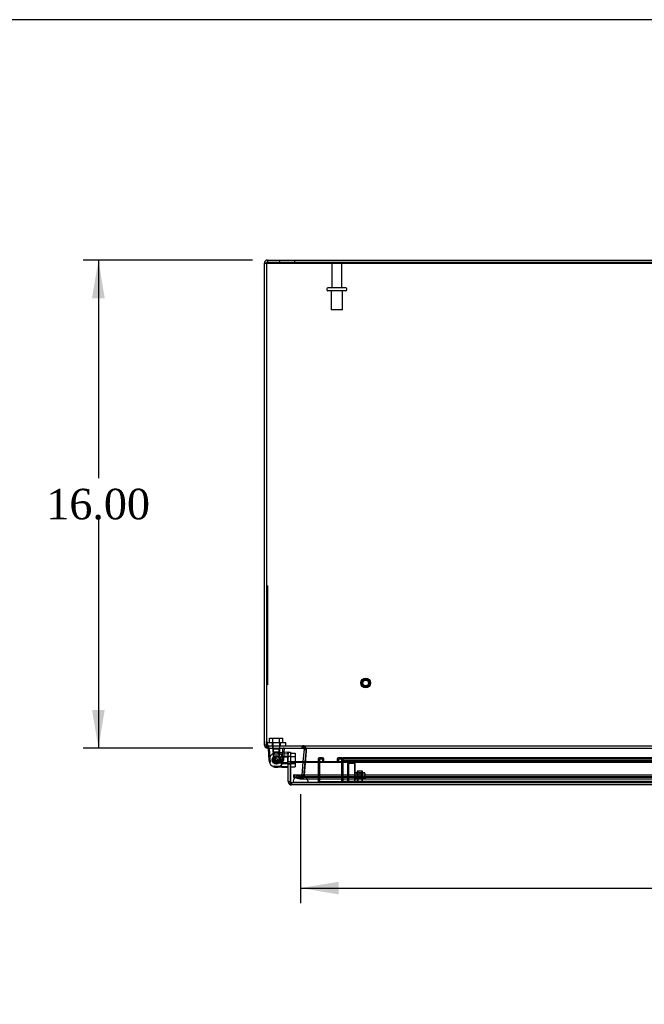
# Model space of a CAD drawing. Header units: inches. Extents: x 1 to 240, y -1 to 159.
# Tile 19 of 30: x 44 to 65, y 127 to 159. Entities that reach past the tile are written whole.
import ezdxf
from ezdxf.enums import TextEntityAlignment as Align
from ezdxf.lldxf.tags import DXFTag

# ---------------------------------------------------------------- set-up
doc = ezdxf.new("R2010")
doc.units = ezdxf.units.IN
doc.header["$MEASUREMENT"] = 0
for name, color, linetype in [('COM70220', 7, 'Continuous'), ('COM70701-3', 7, 'Continuous'), ('COM70702-12', 7, 'Continuous'), ('COM70703-7', 7, 'Continuous'), ('COM70705-11', 7, 'Continuous'), ('COM70714-1', 7, 'Continuous'), ('COM70714-3', 7, 'Continuous'), ('Default', 7, 'Continuous'), ('HNG86659-1', 7, 'Continuous'), ('HNG86659-2', 7, 'Continuous'), ('LAB86820', 7, 'Continuous'), ('NTS18118', 7, 'Continuous'), ('SCS86661', 7, 'Continuous'), ('STD26063', 7, 'Continuous'), ('STD26089', 7, 'Continuous'), ('STD26258', 7, 'Continuous'), ('WAM30017', 7, 'Continuous')]:
    doc.layers.add(name, color=color, linetype=linetype)
doc.styles.add('SEACAD_Times_New_Roman', font='times.ttf')
tags = doc.linetypes.add('HIDDEN2', pattern=[0.1875, 0.125, -0.0625]).pattern_tags.tags
tags[6:7] = [DXFTag(74, 4), DXFTag(75, 0), DXFTag(340, '0'), DXFTag(46, 0.0), DXFTag(50, 0.0), DXFTag(44, 0.0), DXFTag(45, 0.0)]
tags[4:5] = [DXFTag(74, 4), DXFTag(75, 0), DXFTag(340, '0'), DXFTag(46, 0.0), DXFTag(50, 0.0), DXFTag(44, 0.0), DXFTag(45, 0.0)]
doc.dimstyles.new('HAMMOND_(STH_-_240x160)', dxfattribs={"dimtxt": 1, "dimasz": 1.25, "dimexe": 0.5, "dimexo": 0.5, "dimgap": 0.25, "dimtad": 0, "dimtih": 1, "dimtoh": 1, "dimzin": 0, "dimdsep": 46, "dimtxsty": 'SEACAD_Times_New_Roman', "dimblk1": '_SE_FILLED', "dimblk2": '_SE_FILLED', "dimsah": 1, "dimcen": 0.5, "dimadec": 0, "dimazin": 0, "dimtfac": 0.8, "dimtofl": 0, "dimtmove": 0, "dimatfit": 3, "dimfxl": 1, "dimtolj": 1, "dimtzin": 0, "dimarcsym": 0})

# ---------------------------------------------------------------- blocks, each defined once
blk = doc.blocks.new('SE3')
at = {"layer": 'COM70220', "color": 7, "linetype": 'HIDDEN2'}
for p, q in [((53.592, 134.433), (53.342, 134.433)), ((86.711, 134.433), (53.592, 134.433)), ((53.342, 134.187), (53.093, 134.185)), ((53.093, 134.185), (53.093, 134.184)), ((53.592, 134.185), (53.093, 134.185)), ((53.592, 134.184), (53.093, 134.184)), ((53.591, 134.185), (53.342, 134.187)), ((53.592, 134.187), (53.342, 134.187)), ((53.591, 134.184), (53.591, 134.185)), ((86.711, 134.187), (53.592, 134.187)), ((86.711, 134.185), (53.592, 134.185)), ((86.711, 134.184), (53.592, 134.184))]:
    blk.add_line(p, q, dxfattribs=at)
blk.add_arc((53.342, 134.183), 0.25, 0, 180, dxfattribs=at)
at = {"layer": 'COM70701-3', "color": 7, "linetype": 'Continuous'}
for p, q in [((52.152, 151.213), (52.152, 135.429)), ((52.224, 151.213), (52.152, 151.213)), ((52.26, 151.321), (52.26, 151.249)), ((52.26, 151.321), (88.08, 151.321)), ((52.26, 151.249), (88.08, 151.249)), ((52.152, 135.429), (52.156, 135.399)), ((52.152, 135.429), (52.224, 135.429)), ((52.225, 135.419), (52.156, 135.399)), ((52.224, 135.429), (52.224, 135.535)), ((52.224, 135.429), (52.225, 135.419)), ((52.26, 135.391), (52.26, 135.321)), ((52.26, 135.321), (52.276, 135.321)), ((53.454, 135.282), (53.42, 134.883)), ((53.438, 135.315), (53.442, 135.321)), ((53.44, 135.314), (53.438, 135.315)), ((53.44, 135.314), (53.445, 135.32)), ((53.454, 135.282), (53.455, 135.288)), ((53.454, 135.282), (53.517, 135.276)), ((53.455, 135.288), (53.511, 135.292)), ((53.492, 134.883), (53.519, 135.188)), ((53.522, 135.226), (53.523, 135.239))]:
    blk.add_line(p, q, dxfattribs=at)
at = {"layer": 'COM70701-3', "color": 7, "linetype": 'HIDDEN2'}
for p, q in [((52.652, 151.321), (52.652, 151.249)), ((53.152, 151.249), (53.152, 151.321)), ((52.225, 135.419), (52.156, 135.398)), ((52.276, 135.393), (52.26, 135.393)), ((52.26, 135.393), (52.26, 135.391)), ((52.423, 135.393), (52.423, 135.321)), ((52.663, 135.321), (52.663, 135.393)), ((53.397, 135.321), (53.397, 135.393)), ((53.419, 135.321), (53.419, 135.393)), ((53.438, 135.315), (53.477, 135.376)), ((53.442, 135.321), (53.477, 135.376)), ((53.445, 135.32), (53.483, 135.371)), ((53.483, 135.371), (53.477, 135.376)), ((53.511, 135.292), (53.526, 135.293)), ((53.526, 135.275), (53.526, 135.293)), ((53.517, 135.276), (53.526, 135.275)), ((53.519, 135.188), (53.522, 135.226)), ((53.523, 135.239), (53.526, 135.275)), ((53.42, 134.883), (53.378, 134.412)), ((53.45, 134.406), (53.492, 134.883)), ((53.129, 134.436), (53.11, 134.366)), ((53.11, 134.366), (53.315, 134.311)), ((53.333, 134.381), (53.129, 134.436)), ((53.333, 134.381), (53.315, 134.311)), ((53.333, 134.381), (53.343, 134.38)), ((53.343, 134.38), (53.363, 134.386)), ((53.343, 134.38), (53.343, 134.308)), ((53.363, 134.386), (53.378, 134.407)), ((53.363, 134.386), (53.403, 134.326)), ((53.378, 134.412), (53.45, 134.406)), ((53.378, 134.407), (53.378, 134.412)), ((53.378, 134.407), (53.447, 134.39)), ((53.447, 134.39), (53.45, 134.406)), ((53.315, 134.311), (53.343, 134.308))]:
    blk.add_line(p, q, dxfattribs=at)
at = {"layer": 'COM70701-3', "color": 7, "linetype": 'Continuous'}
for centre, radius, start, end in [((52.26, 151.213), 0.108, 90, 180), ((52.26, 135.429), 0.108, 196.2388, 270), ((52.26, 135.429), 0.036, 196.2388, 270), ((53.419, 135.285), 0.036, 4.6176, 53.1651)]:
    blk.add_arc(centre, radius, start, end, dxfattribs=at)
at = {"layer": 'COM70701-3', "color": 7, "linetype": 'HIDDEN2'}
for centre, radius, start, end in [((52.26, 151.213), 0.036, 90, 180), ((53.419, 135.285), 0.108, 57.2231, 90), ((53.419, 135.285), 0.108, 4.6177, 53.1651), ((53.343, 134.416), 0.108, 269.9999, 304.2101), ((53.343, 134.416), 0.108, 304.2101, 346.2157)]:
    blk.add_arc(centre, radius, start, end, dxfattribs=at)
at = {"layer": 'COM70702-12', "color": 7, "linetype": 'Continuous'}
for p, q in [((52.224, 151.25), (52.224, 151.22)), ((52.224, 151.22), (88.08, 151.22)), ((52.224, 151.22), (52.224, 135.535)), ((52.224, 135.535), (52.262, 135.383)), ((52.276, 135.321), (88.028, 135.321)), ((53.517, 135.282), (53.517, 135.275)), ((53.522, 135.224), (53.493, 134.883))]:
    blk.add_line(p, q, dxfattribs=at)
at = {"layer": 'COM70702-12', "color": 7, "linetype": 'HIDDEN2'}
for p, q in [((52.224, 151.25), (88.08, 151.25)), ((52.224, 135.565), (52.262, 135.413)), ((52.262, 135.413), (52.262, 135.383)), ((52.276, 135.393), (88.028, 135.393)), ((52.276, 135.393), (52.276, 135.321)), ((52.286, 135.393), (52.286, 135.321)), ((53.395, 135.393), (53.395, 135.321)), ((53.516, 135.285), (53.516, 135.285)), ((53.522, 135.217), (53.456, 134.435)), ((53.522, 135.217), (53.522, 135.224)), ((53.523, 135.237), (53.523, 135.244)), ((53.493, 134.883), (53.456, 134.442)), ((53.124, 134.439), (87.18, 134.439)), ((53.336, 134.384), (53.124, 134.439)), ((53.124, 134.37), (53.124, 134.439)), ((53.124, 134.37), (87.18, 134.37)), ((53.336, 134.315), (53.124, 134.37)), ((53.336, 134.384), (53.336, 134.315)), ((53.35, 134.383), (86.954, 134.383)), ((53.456, 134.442), (53.43, 134.416)), ((53.456, 134.435), (53.43, 134.41)), ((53.43, 134.416), (53.43, 134.41)), ((53.456, 134.435), (53.456, 134.442)), ((53.35, 134.311), (86.954, 134.311))]:
    blk.add_line(p, q, dxfattribs=at)
at = {"layer": 'COM70702-12', "color": 7, "linetype": 'Continuous'}
for centre, start_param in [((53.395, 135.244), 2.985222), ((53.395, 135.237), 3.166269)]:
    blk.add_ellipse(centre, major_axis=(-0.128, 0), ratio=0.996195, start_param=start_param, end_param=3.445043, dxfattribs=at)
at = {"layer": 'COM70702-12', "color": 7, "linetype": 'HIDDEN2'}
blk.add_ellipse((53.395, 135.237), major_axis=(-0.128, 0), ratio=0.996195, start_param=2.985222, end_param=3.166269, dxfattribs=at)
for points, knots in [([(52.262, 135.413), (52.263, 135.41), (52.264, 135.408), (52.266, 135.402), (52.268, 135.4), (52.27, 135.397), (52.271, 135.395), (52.273, 135.393), (52.275, 135.393), (52.276, 135.393)], [0, 0, 0, 0, 0.25, 0.25, 0.5, 0.5, 0.75, 0.75, 1, 1, 1, 1]), ([(53.395, 135.393), (53.402, 135.393), (53.409, 135.393), (53.422, 135.393), (53.429, 135.392), (53.442, 135.391), (53.448, 135.391), (53.46, 135.387), (53.465, 135.385), (53.47, 135.382)], [0, 0, 0, 0, 0.125, 0.125, 0.25, 0.25, 0.375, 0.375, 0.4954167, 0.4954167, 0.4954167, 0.4954167]), ([(53.49, 135.362), (53.493, 135.357), (53.496, 135.351), (53.503, 135.335), (53.507, 135.324), (53.513, 135.301), (53.515, 135.288), (53.517, 135.275)], [0.6549035, 0.6549035, 0.6549035, 0.6549035, 0.75, 0.75, 0.875, 0.875, 1, 1, 1, 1]), ([(53.336, 134.384), (53.344, 134.383), (53.352, 134.383), (53.367, 134.385), (53.375, 134.387), (53.391, 134.393), (53.399, 134.397), (53.415, 134.406), (53.422, 134.411), (53.43, 134.416)], [0, 0, 0, 0, 0.25, 0.25, 0.5, 0.5, 0.75, 0.75, 1, 1, 1, 1]), ([(53.36, 134.313), (53.367, 134.316), (53.375, 134.322), (53.391, 134.34), (53.399, 134.352), (53.415, 134.379), (53.422, 134.394), (53.43, 134.41)], [0.25, 0.25, 0.25, 0.25, 0.5, 0.5, 0.75, 0.75, 1, 1, 1, 1])]:
    blk.add_open_spline(points, degree=3, knots=knots, dxfattribs=at)
at = {"layer": 'COM70702-12', "color": 7, "linetype": 'Continuous'}
for points, knots in [([(52.262, 135.383), (52.264, 135.365), (52.266, 135.349), (52.271, 135.327), (52.273, 135.321), (52.276, 135.321)], [0, 0, 0, 0, 0.5, 0.5, 1, 1, 1, 1]), ([(53.395, 135.321), (53.398, 135.321), (53.404, 135.321), (53.413, 135.321), (53.422, 135.321), (53.431, 135.321), (53.439, 135.32), (53.448, 135.32), (53.456, 135.319), (53.464, 135.318), (53.474, 135.317), (53.486, 135.313), (53.497, 135.306), (53.505, 135.3), (53.51, 135.294), (53.514, 135.288), (53.516, 135.284), (53.517, 135.282)], [0, 0, 0, 0, 0.063093, 0.126012, 0.188588, 0.250653, 0.312042, 0.372603, 0.432197, 0.490695, 0.547978, 0.671793, 0.788214, 0.843718, 0.897427, 0.949464, 1, 1, 1, 1])]:
    blk.add_open_spline(points, degree=3, knots=knots, dxfattribs=at)
at = {"layer": 'COM70702-12', "color": 7, "linetype": 'HIDDEN2'}
blk.add_open_spline([(53.336, 134.315), (53.341, 134.312), (53.345, 134.311), (53.35, 134.311)], degree=3, dxfattribs=at)
at = {"layer": 'COM70703-7', "color": 7, "linetype": 'HIDDEN2'}
for p, q in [((52.224, 151.249), (52.26, 151.249)), ((53.526, 135.282), (53.45, 134.412)), ((53.477, 135.315), (53.477, 135.376)), ((53.483, 135.314), (53.483, 135.371)), ((53.525, 135.288), (53.525, 135.293)), ((53.525, 135.293), (53.526, 135.275)), ((53.525, 135.288), (53.526, 135.282)), ((53.525, 135.285), (53.525, 135.285)), ((53.129, 134.436), (87.175, 134.436)), ((53.129, 134.436), (53.129, 134.366)), ((53.333, 134.311), (53.129, 134.366)), ((53.129, 134.366), (87.175, 134.366)), ((53.333, 134.381), (53.333, 134.311)), ((53.397, 134.384), (53.343, 134.38)), ((53.35, 134.38), (86.961, 134.38)), ((53.403, 134.386), (53.397, 134.384)), ((53.397, 134.384), (53.397, 134.322)), ((53.403, 134.326), (53.397, 134.322)), ((53.446, 134.407), (53.403, 134.386)), ((53.403, 134.386), (53.403, 134.326)), ((53.446, 134.407), (53.446, 134.39)), ((53.45, 134.412), (53.45, 134.406)), ((53.343, 134.308), (86.961, 134.308))]:
    blk.add_line(p, q, dxfattribs=at)
at = {"layer": 'COM70703-7', "color": 7, "linetype": 'Continuous'}
for p, q in [((52.226, 135.419), (52.224, 135.429)), ((52.226, 135.398), (52.224, 135.429)), ((52.226, 135.419), (52.226, 135.398))]:
    blk.add_line(p, q, dxfattribs=at)
at = {"layer": 'COM70703-7', "color": 7, "linetype": 'HIDDEN2'}
blk.add_open_spline([(52.26, 135.321), (52.257, 135.321), (52.254, 135.323), (52.249, 135.33), (52.246, 135.335), (52.24, 135.349), (52.238, 135.358), (52.232, 135.377), (52.229, 135.387), (52.226, 135.398)], degree=3, knots=[0, 0, 0, 0, 0.25, 0.25, 0.5, 0.5, 0.75, 0.75, 1, 1, 1, 1], dxfattribs=at)
at = {"layer": 'COM70705-11', "color": 7, "linetype": 'Continuous'}
for p, q in [((52.937, 135.172), (52.937, 135.183)), ((52.937, 135.183), (53.009, 135.183)), ((52.937, 135.058), (52.937, 135.122)), ((52.937, 135.058), (52.937, 135.008)), ((52.937, 134.883), (52.937, 135.008)), ((53.009, 135.183), (53.009, 135.058)), ((53.009, 135.058), (53.009, 135.008)), ((53.009, 135.008), (53.009, 134.883)), ((52.937, 134.219), (52.937, 134.883)), ((52.937, 134.883), (53.009, 134.883)), ((53.009, 134.219), (53.009, 134.883)), ((53.009, 134.883), (87.295, 134.883)), ((53.009, 134.883), (53.009, 134.853)), ((53.009, 134.853), (53.009, 134.173)), ((53.009, 134.853), (87.295, 134.853)), ((52.937, 134.219), (53.009, 134.219)), ((53.009, 134.117), (53.009, 134.219)), ((53.009, 134.117), (53.009, 134.217)), ((53.009, 134.173), (53.009, 134.116)), ((53.009, 134.117), (53.009, 134.117)), ((87.259, 134.111), (53.045, 134.111))]:
    blk.add_line(p, q, dxfattribs=at)
at = {"layer": 'COM70705-11', "color": 7, "linetype": 'HIDDEN2'}
for p, q in [((53.009, 135.047), (52.937, 135.047)), ((52.937, 134.807), (53.009, 134.807)), ((87.259, 134.183), (53.045, 134.183)), ((53.045, 134.183), (53.045, 134.111))]:
    blk.add_line(p, q, dxfattribs=at)
at = {"layer": 'COM70705-11', "color": 7, "linetype": 'Continuous'}
for radius, start, end in [(0.108, 180, 250.5288), (0.036, 180, 182.6798), (0.108, 250.5509, 270)]:
    blk.add_arc((53.045, 134.219), radius, start, end, dxfattribs=at)
at = {"layer": 'COM70705-11', "color": 7, "linetype": 'HIDDEN2'}
blk.add_arc((53.045, 134.219), 0.036, 182.6798, 270, dxfattribs=at)
blk.add_ellipse((53.045, 134.219), major_axis=(-0.0396, 0), ratio=0.908294, start_param=0.436332, end_param=1.570796, dxfattribs=at)
at = {"layer": 'COM70705-11', "color": 7, "linetype": 'Continuous'}
blk.add_ellipse((53.045, 134.219), major_axis=(-0.119, 0), ratio=0.908294, start_param=1.263899, end_param=1.570796, dxfattribs=at)
at = {"layer": 'COM70714-1', "color": 7, "linetype": 'HIDDEN2'}
for p, q in [((84.294, 134.996), (54.731, 134.996)), ((54.731, 134.996), (54.731, 134.953)), ((84.294, 134.956), (54.731, 134.956)), ((54.731, 134.953), (54.731, 134.226)), ((84.294, 134.902), (54.731, 134.902)), ((54.731, 134.226), (54.731, 134.183)), ((84.294, 134.223), (54.731, 134.223))]:
    blk.add_line(p, q, dxfattribs=at)
at = {"layer": 'COM70714-3', "color": 7, "linetype": 'HIDDEN2'}
for p, q in [((54.063, 134.996), (53.961, 134.996)), ((54.688, 134.996), (54.586, 134.996)), ((53.918, 134.953), (53.918, 134.226)), ((53.958, 134.953), (53.958, 134.226)), ((54.063, 134.956), (53.961, 134.956)), ((54.066, 134.902), (54.066, 134.953)), ((54.106, 134.902), (54.066, 134.902)), ((54.106, 134.902), (54.106, 134.953)), ((54.543, 134.953), (54.543, 134.902)), ((54.543, 134.902), (54.583, 134.902)), ((54.583, 134.953), (54.583, 134.902)), ((54.688, 134.956), (54.586, 134.956)), ((54.691, 134.226), (54.691, 134.953)), ((54.731, 134.226), (54.731, 134.953)), ((53.961, 134.223), (54.688, 134.223))]:
    blk.add_line(p, q, dxfattribs=at)
for centre, radius, start, end in [((53.961, 134.953), 0.043, 90, 180), ((54.063, 134.953), 0.043, 0, 90), ((54.586, 134.953), 0.043, 90, 180), ((54.688, 134.953), 0.043, 0, 90), ((53.961, 134.953), 0.003, 90, 180), ((54.063, 134.953), 0.003, 0, 90), ((54.586, 134.953), 0.003, 90, 180), ((54.688, 134.953), 0.003, 0, 90), ((53.961, 134.226), 0.043, 180, 270), ((53.961, 134.226), 0.003, 180, 270), ((54.688, 134.226), 0.003, 270, 0), ((54.688, 134.226), 0.043, 270, 0)]:
    blk.add_arc(centre, radius, start, end, dxfattribs=at)
at = {"layer": 'HNG86659-1', "color": 7, "linetype": 'Continuous'}
for p, q in [((52.307, 134.915), (52.288, 135.308)), ((52.327, 135.309), (52.326, 135.309)), ((52.759, 135.309), (52.759, 135.309)), ((52.798, 135.308), (52.792, 135.176)), ((52.466, 135.12), (52.483, 135.121)), ((52.483, 135.121), (52.923, 135.143)), ((52.924, 135.182), (52.531, 135.163)), ((52.923, 135.143), (52.926, 135.143)), ((52.937, 135.153), (52.937, 135.171)), ((52.937, 135.153), (52.937, 135.122)), ((52.466, 134.734), (52.483, 134.733)), ((52.483, 134.733), (52.923, 134.711)), ((52.924, 134.672), (52.531, 134.691)), ((52.923, 134.711), (52.926, 134.711))]:
    blk.add_line(p, q, dxfattribs=at)
at = {"layer": 'HNG86659-1', "color": 7, "linetype": 'HIDDEN2'}
for p, q in [((52.35, 134.85), (52.327, 135.31)), ((52.425, 135.321), (52.446, 135.299)), ((52.446, 135.299), (52.64, 135.299)), ((52.446, 135.299), (52.446, 135.066)), ((52.446, 135.299), (52.446, 135.066)), ((52.64, 135.299), (52.661, 135.321)), ((52.64, 135.066), (52.64, 135.299)), ((52.64, 135.299), (52.64, 135.066)), ((52.736, 134.85), (52.759, 135.31)), ((52.446, 135.066), (52.446, 134.998)), ((52.446, 135.066), (52.64, 135.066)), ((52.446, 134.998), (52.446, 134.907)), ((52.523, 135.024), (52.467, 134.927)), ((52.523, 135.024), (52.523, 134.83)), ((52.682, 135.024), (52.523, 135.024)), ((52.64, 134.999), (52.64, 135.066)), ((52.64, 134.907), (52.64, 134.999)), ((52.915, 135.024), (52.682, 135.024)), ((52.915, 135.024), (52.682, 135.024)), ((52.682, 135.024), (52.682, 134.83)), ((52.792, 135.176), (52.779, 134.915)), ((52.937, 135.045), (52.915, 135.024)), ((52.915, 135.024), (52.915, 134.83)), ((52.925, 135.143), (52.925, 135.144)), ((52.446, 134.907), (52.64, 134.907)), ((52.446, 134.907), (52.543, 134.851)), ((52.467, 134.927), (52.523, 134.83)), ((52.523, 134.83), (52.682, 134.83)), ((52.543, 134.851), (52.64, 134.907)), ((52.682, 134.83), (52.915, 134.83)), ((52.915, 134.83), (52.682, 134.83)), ((52.915, 134.83), (52.937, 134.809)), ((52.925, 134.711), (52.925, 134.71))]:
    blk.add_line(p, q, dxfattribs=at)
for radius in [0.132, 0.132, 0.12]:
    blk.add_circle((52.543, 134.927), radius, dxfattribs=at)
at = {"layer": 'HNG86659-1', "color": 7, "linetype": 'Continuous'}
for centre, radius, start, end in [((52.299, 135.309), 0.0118, 90, 164.6377), ((52.299, 135.309), 0.0118, 164.6409, 182.8176), ((52.293, 135.111), 0.201, 80.3404, 91.3274), ((52.793, 135.111), 0.201, 88.6775, 99.6547), ((52.786, 135.309), 0.0118, 15.3623, 90), ((52.786, 135.309), 0.0118, 357.1824, 15.3591), ((52.543, 134.927), 0.236, 105.4689, 180), ((52.543, 134.927), 0.236, 149.2635, 151.2117), ((52.543, 134.927), 0.236, 92.8208, 105.4689), ((52.925, 135.171), 0.0118, 71.3111, 92.8208), ((52.925, 135.171), 0.0118, 0, 71.3111), ((52.758, 135.161), 0.172, 357.9483, 7.0528), ((52.543, 134.927), 0.236, 173.041, 193.6365), ((52.543, 134.927), 0.236, 180, 254.5311), ((52.543, 134.927), 0.236, 254.5311, 267.1792), ((52.925, 134.684), 0.0118, 267.1792, 288.6889), ((52.758, 134.693), 0.172, 352.9472, 2.0517), ((52.925, 134.684), 0.0118, 288.6889, 0)]:
    blk.add_arc(centre, radius, start, end, dxfattribs=at)
at = {"layer": 'HNG86659-1', "color": 7, "linetype": 'HIDDEN2'}
for centre, radius, start, end in [((52.309, 135.142), 0.172, 87.9483, 97.0528), ((52.776, 135.142), 0.172, 82.9472, 92.0517), ((52.543, 134.927), 0.236, 144.6194, 149.2635), ((52.543, 134.927), 0.236, 100.2232, 121.5301), ((52.543, 134.927), 0.12, 90, 270), ((52.543, 134.927), 0.236, 59.2635, 98.9348), ((52.543, 134.927), 0.236, 59.2635, 92.8208), ((52.543, 134.927), 0.236, 300.7365, 59.2635), ((52.727, 135.177), 0.201, 350.3453, 1.3225), ((52.543, 134.927), 0.236, 242.3861, 300.7365), ((52.543, 134.927), 0.236, 267.1792, 300.7365), ((52.727, 134.677), 0.201, 358.6726, 9.6596)]:
    blk.add_arc(centre, radius, start, end, dxfattribs=at)
for points, knots in [([(52.316, 135.314), (52.316, 135.316), (52.316, 135.318), (52.316, 135.32), (52.317, 135.321), (52.317, 135.321)], [0, 0, 0, 0, 0.5, 0.5, 1, 1, 1, 1]), ([(52.327, 135.31), (52.325, 135.31), (52.323, 135.311), (52.319, 135.312), (52.317, 135.313), (52.316, 135.314)], [0, 0, 0, 0, 0.5, 0.5, 1, 1, 1, 1]), ([(52.759, 135.31), (52.761, 135.31), (52.763, 135.311), (52.767, 135.312), (52.768, 135.313), (52.77, 135.314)], [0, 0, 0, 0, 0.5, 0.5, 1, 1, 1, 1]), ([(52.77, 135.314), (52.77, 135.316), (52.77, 135.318), (52.769, 135.32), (52.769, 135.321), (52.769, 135.321)], [0, 0, 0, 0, 0.5, 0.5, 1, 1, 1, 1]), ([(52.315, 134.864), (52.317, 134.864), (52.32, 134.864), (52.326, 134.863), (52.329, 134.863), (52.334, 134.863), (52.336, 134.863), (52.34, 134.862), (52.342, 134.861), (52.345, 134.859), (52.346, 134.857), (52.348, 134.854), (52.349, 134.852), (52.35, 134.85)], [0, 0, 0, 0, 0.25, 0.25, 0.5, 0.5, 0.625, 0.625, 0.75, 0.75, 0.875, 0.875, 1, 1, 1, 1]), ([(52.771, 134.864), (52.769, 134.864), (52.766, 134.864), (52.76, 134.863), (52.757, 134.863), (52.751, 134.863), (52.75, 134.863), (52.746, 134.862), (52.744, 134.861), (52.741, 134.859), (52.74, 134.857), (52.738, 134.854), (52.737, 134.852), (52.736, 134.85)], [0, 0, 0, 0, 0.25, 0.25, 0.5, 0.5, 0.625, 0.625, 0.75, 0.75, 0.875, 0.875, 1, 1, 1, 1])]:
    blk.add_open_spline(points, degree=3, knots=knots, dxfattribs=at)
at = {"layer": 'HNG86659-1', "color": 7, "linetype": 'Continuous'}
for points, knots in [([(52.48, 135.155), (52.48, 135.153), (52.479, 135.15), (52.479, 135.144), (52.479, 135.141), (52.479, 135.136), (52.479, 135.134), (52.478, 135.13), (52.477, 135.128), (52.475, 135.125), (52.473, 135.124), (52.47, 135.122), (52.468, 135.121), (52.466, 135.12)], [0, 0, 0, 0, 0.25, 0.25, 0.5, 0.5, 0.625, 0.625, 0.75, 0.75, 0.875, 0.875, 1, 1, 1, 1]), ([(52.926, 135.143), (52.926, 135.145), (52.926, 135.147), (52.928, 135.151), (52.929, 135.153), (52.93, 135.154)], [0, 0, 0, 0, 0.5, 0.5, 1, 1, 1, 1]), ([(52.93, 135.154), (52.932, 135.154), (52.934, 135.154), (52.936, 135.153), (52.937, 135.153), (52.937, 135.153)], [0, 0, 0, 0, 0.5, 0.5, 1, 1, 1, 1]), ([(52.48, 134.699), (52.48, 134.701), (52.479, 134.704), (52.479, 134.71), (52.479, 134.713), (52.479, 134.718), (52.479, 134.72), (52.478, 134.724), (52.477, 134.726), (52.475, 134.729), (52.473, 134.73), (52.47, 134.732), (52.468, 134.733), (52.466, 134.734)], [0, 0, 0, 0, 0.25, 0.25, 0.5, 0.5, 0.625, 0.625, 0.75, 0.75, 0.875, 0.875, 1, 1, 1, 1]), ([(52.926, 134.711), (52.926, 134.709), (52.926, 134.707), (52.928, 134.703), (52.929, 134.701), (52.93, 134.7)], [0, 0, 0, 0, 0.5, 0.5, 1, 1, 1, 1]), ([(52.93, 134.7), (52.932, 134.7), (52.934, 134.7), (52.936, 134.701), (52.937, 134.701), (52.937, 134.701)], [0, 0, 0, 0, 0.5, 0.5, 1, 1, 1, 1])]:
    blk.add_open_spline(points, degree=3, knots=knots, dxfattribs=at)
at = {"layer": 'HNG86659-2', "color": 7, "linetype": 'HIDDEN2'}
for p, q in [((52.424, 134.96), (52.427, 134.952)), ((52.447, 134.996), (52.439, 134.993)), ((52.448, 135.005), (52.447, 134.996)), ((52.484, 135.029), (52.475, 135.03)), ((52.488, 135.037), (52.484, 135.029)), ((52.531, 135.044), (52.523, 135.048)), ((52.538, 135.05), (52.531, 135.044)), ((52.58, 135.039), (52.574, 135.046)), ((52.588, 135.041), (52.58, 135.039)), ((52.622, 135.015), (52.62, 135.023)), ((52.631, 135.013), (52.622, 135.015)), ((52.651, 134.975), (52.652, 134.984)), ((52.658, 134.97), (52.651, 134.975)), ((52.427, 134.952), (52.421, 134.945)), ((52.421, 134.909), (52.427, 134.903)), ((52.427, 134.903), (52.424, 134.895)), ((52.439, 134.861), (52.447, 134.858)), ((52.447, 134.858), (52.448, 134.849)), ((52.474, 134.825), (52.483, 134.825)), ((52.483, 134.825), (52.488, 134.817)), ((52.522, 134.806), (52.53, 134.81)), ((52.53, 134.81), (52.537, 134.804)), ((52.573, 134.808), (52.579, 134.815)), ((52.579, 134.815), (52.588, 134.812)), ((52.619, 134.83), (52.622, 134.839)), ((52.622, 134.839), (52.63, 134.841)), ((52.651, 134.879), (52.658, 134.884)), ((52.652, 134.87), (52.651, 134.879)), ((52.661, 134.927), (52.666, 134.934)), ((52.666, 134.919), (52.661, 134.927))]:
    blk.add_line(p, q, dxfattribs=at)
for radius in [0.118, 0.0492]:
    blk.add_circle((52.543, 134.927), radius, dxfattribs=at)
for start, end in [(147.536, 164.4283), (123.5181, 140.4104), (99.5003, 116.3926), (75.4824, 92.3747), (51.4646, 68.3569), (27.4467, 44.339), (3.4288, 20.3212), (171.5538, 188.4462), (195.3038, 212.1962), (219.3217, 236.214), (243.3396, 260.2319), (267.3574, 284.2497), (291.3753, 308.2676), (315.3931, 332.2855), (339.411, 356.3033)]:
    blk.add_arc((52.543, 134.927), 0.123, start, end, dxfattribs=at)
at = {"layer": 'LAB86820', "color": 7, "linetype": 'HIDDEN2'}
for p, q in [((52.254, 140.643), (52.224, 140.643)), ((52.254, 140.643), (52.254, 137.393)), ((52.259, 140.478), (52.254, 140.478)), ((52.259, 140.478), (52.254, 140.478)), ((52.259, 140.467), (52.254, 140.467)), ((52.259, 140.421), (52.259, 140.478)), ((52.259, 140.432), (52.259, 140.467)), ((52.259, 140.432), (52.254, 140.432)), ((52.259, 140.418), (52.254, 140.418)), ((52.259, 140.414), (52.254, 140.414)), ((52.259, 140.393), (52.254, 140.393)), ((52.259, 140.384), (52.254, 140.384)), ((52.259, 140.367), (52.254, 140.367)), ((52.259, 140.358), (52.254, 140.358)), ((52.259, 140.356), (52.254, 140.356)), ((52.259, 140.327), (52.254, 140.327)), ((52.259, 140.316), (52.254, 140.316)), ((52.259, 140.301), (52.254, 140.301)), ((52.259, 140.291), (52.254, 140.291)), ((52.259, 140.251), (52.254, 140.251)), ((52.259, 140.24), (52.254, 140.24)), ((52.259, 140.23), (52.254, 140.23)), ((52.259, 140.22), (52.254, 140.22)), ((52.259, 140.21), (52.254, 140.21)), ((52.259, 140.17), (52.254, 140.17)), ((52.259, 140.168), (52.254, 140.168)), ((52.259, 140.167), (52.254, 140.167)), ((52.259, 140.393), (52.259, 140.418)), ((52.259, 140.414), (52.259, 140.394)), ((52.259, 140.384), (52.259, 140.393)), ((52.259, 140.356), (52.259, 140.367)), ((52.259, 140.327), (52.259, 140.356)), ((52.259, 140.316), (52.259, 140.327)), ((52.259, 140.253), (52.259, 140.301)), ((52.259, 140.268), (52.259, 140.263)), ((52.259, 140.238), (52.259, 140.24)), ((52.259, 140.172), (52.259, 140.22)), ((52.259, 140.187), (52.259, 140.182)), ((52.259, 140.137), (52.259, 140.159)), ((52.259, 140.116), (52.259, 140.158)), ((52.259, 140.116), (52.254, 140.116)), ((52.259, 140.107), (52.254, 140.107)), ((52.259, 140.023), (52.254, 140.023)), ((52.259, 140.012), (52.254, 140.012)), ((52.259, 140.003), (52.254, 140.003)), ((52.259, 140.002), (52.254, 140.002)), ((52.259, 140.002), (52.254, 140.002)), ((52.259, 139.991), (52.254, 139.991)), ((52.259, 139.98), (52.254, 139.98)), ((52.259, 139.978), (52.254, 139.978)), ((52.259, 139.972), (52.254, 139.972)), ((52.259, 139.965), (52.254, 139.965)), ((52.259, 139.952), (52.254, 139.952)), ((52.259, 139.951), (52.254, 139.951)), ((52.259, 139.92), (52.254, 139.92)), ((52.259, 139.909), (52.254, 139.909)), ((52.259, 139.907), (52.254, 139.907)), ((52.259, 139.902), (52.254, 139.902)), ((52.259, 139.901), (52.254, 139.901)), ((52.259, 139.89), (52.254, 139.89)), ((52.259, 139.834), (52.254, 139.834)), ((52.259, 139.823), (52.254, 139.823)), ((52.259, 139.823), (52.254, 139.823)), ((52.259, 139.823), (52.254, 139.823)), ((52.259, 139.812), (52.254, 139.812)), ((52.259, 139.807), (52.254, 139.807)), ((52.259, 140.107), (52.259, 140.116)), ((52.259, 140.035), (52.259, 140.094)), ((52.259, 140.055), (52.259, 140.077)), ((52.259, 140.012), (52.259, 140.023)), ((52.259, 139.991), (52.259, 140.002)), ((52.259, 139.98), (52.259, 139.991)), ((52.259, 139.972), (52.259, 139.98)), ((52.259, 139.909), (52.259, 139.965)), ((52.259, 139.951), (52.259, 139.909)), ((52.259, 139.901), (52.259, 139.847)), ((52.259, 139.823), (52.259, 139.834)), ((52.259, 139.813), (52.259, 139.823)), ((52.259, 139.796), (52.259, 139.807)), ((52.259, 139.796), (52.254, 139.796)), ((52.259, 139.738), (52.254, 139.738)), ((52.259, 139.729), (52.254, 139.729)), ((52.259, 139.728), (52.254, 139.728)), ((52.259, 139.719), (52.254, 139.719)), ((52.259, 139.718), (52.254, 139.718)), ((52.259, 139.67), (52.254, 139.67)), ((52.259, 139.661), (52.254, 139.661)), ((52.259, 139.648), (52.254, 139.648)), ((52.259, 139.634), (52.254, 139.634)), ((52.259, 139.634), (52.254, 139.634)), ((52.259, 139.602), (52.254, 139.602)), ((52.259, 139.592), (52.254, 139.592)), ((52.259, 139.586), (52.254, 139.586)), ((52.259, 139.576), (52.254, 139.576)), ((52.259, 139.546), (52.254, 139.546)), ((52.259, 139.546), (52.254, 139.546)), ((52.259, 139.535), (52.254, 139.535)), ((52.259, 139.5), (52.254, 139.5)), ((52.259, 139.482), (52.254, 139.482)), ((52.259, 139.738), (52.259, 139.783)), ((52.259, 139.728), (52.259, 139.738)), ((52.259, 139.723), (52.259, 139.728)), ((52.259, 139.67), (52.259, 139.716)), ((52.259, 139.661), (52.259, 139.67)), ((52.259, 139.592), (52.259, 139.648)), ((52.259, 139.634), (52.259, 139.592)), ((52.259, 139.576), (52.259, 139.584)), ((52.259, 139.548), (52.259, 139.564)), ((52.259, 139.489), (52.259, 139.547)), ((52.259, 139.5), (52.259, 139.535)), ((52.259, 139.434), (52.254, 139.434)), ((52.259, 139.424), (52.254, 139.424)), ((52.259, 139.421), (52.254, 139.421)), ((52.259, 139.421), (52.254, 139.421)), ((52.259, 139.346), (52.254, 139.346)), ((52.259, 139.344), (52.254, 139.344)), ((52.259, 139.331), (52.254, 139.331)), ((52.259, 139.304), (52.254, 139.304)), ((52.259, 139.293), (52.254, 139.293)), ((52.259, 139.29), (52.254, 139.29)), ((52.259, 139.282), (52.254, 139.282)), ((52.259, 139.277), (52.254, 139.277)), ((52.259, 139.276), (52.254, 139.276)), ((52.259, 139.266), (52.254, 139.266)), ((52.259, 139.192), (52.254, 139.192)), ((52.259, 139.181), (52.254, 139.181)), ((52.259, 139.166), (52.254, 139.166)), ((52.259, 139.156), (52.254, 139.156)), ((52.259, 139.434), (52.259, 139.476)), ((52.259, 139.424), (52.259, 139.434)), ((52.259, 139.379), (52.259, 139.394)), ((52.259, 139.353), (52.259, 139.354)), ((52.259, 139.344), (52.259, 139.346)), ((52.259, 139.282), (52.259, 139.344)), ((52.259, 139.332), (52.259, 139.317)), ((52.259, 139.277), (52.259, 139.282)), ((52.259, 139.266), (52.259, 139.276)), ((52.259, 139.208), (52.259, 139.253)), ((52.259, 139.192), (52.259, 139.233)), ((52.259, 139.181), (52.259, 139.192)), ((52.259, 139.118), (52.259, 139.166)), ((52.259, 139.117), (52.254, 139.117)), ((52.259, 139.116), (52.254, 139.116)), ((52.259, 139.108), (52.254, 139.108)), ((52.259, 139.094), (52.254, 139.094)), ((52.259, 139.094), (52.254, 139.094)), ((52.259, 139.062), (52.254, 139.062)), ((52.259, 139.051), (52.254, 139.051)), ((52.259, 139.049), (52.254, 139.049)), ((52.259, 139.047), (52.254, 139.047)), ((52.259, 139.04), (52.254, 139.04)), ((52.259, 139.037), (52.254, 139.037)), ((52.259, 139.036), (52.254, 139.036)), ((52.259, 139.026), (52.254, 139.026)), ((52.259, 139.023), (52.254, 139.023)), ((52.259, 138.968), (52.254, 138.968)), ((52.259, 138.958), (52.254, 138.958)), ((52.259, 138.948), (52.254, 138.948)), ((52.259, 138.941), (52.254, 138.941)), ((52.259, 138.93), (52.254, 138.93)), ((52.259, 138.875), (52.254, 138.875)), ((52.259, 138.871), (52.254, 138.871)), ((52.259, 138.837), (52.254, 138.837)), ((52.259, 138.833), (52.254, 138.833)), ((52.259, 139.134), (52.259, 139.129)), ((52.259, 139.051), (52.259, 139.104)), ((52.259, 139.094), (52.259, 139.052)), ((52.259, 139.037), (52.259, 139.044)), ((52.259, 139.026), (52.259, 139.036)), ((52.259, 139.02), (52.259, 139.023)), ((52.259, 138.968), (52.259, 139.013)), ((52.259, 138.958), (52.259, 138.968)), ((52.259, 138.878), (52.259, 138.941)), ((52.259, 138.908), (52.259, 138.911)), ((52.259, 138.893), (52.259, 138.889)), ((52.259, 138.871), (52.259, 138.871)), ((52.259, 138.852), (52.259, 138.859)), ((52.259, 138.813), (52.259, 138.837)), ((52.259, 138.833), (52.259, 138.814)), ((52.259, 138.813), (52.254, 138.813)), ((52.259, 138.803), (52.254, 138.803)), ((52.259, 138.732), (52.254, 138.732)), ((52.259, 138.73), (52.254, 138.73)), ((52.259, 138.727), (52.254, 138.727)), ((52.259, 138.715), (52.254, 138.715)), ((52.259, 138.705), (52.254, 138.705)), ((52.259, 138.695), (52.254, 138.695)), ((52.259, 138.689), (52.254, 138.689)), ((52.259, 138.689), (52.254, 138.689)), ((52.259, 138.678), (52.254, 138.678)), ((52.259, 138.652), (52.254, 138.652)), ((52.259, 138.643), (52.254, 138.643)), ((52.259, 138.642), (52.254, 138.642)), ((52.259, 138.642), (52.254, 138.642)), ((52.259, 138.641), (52.254, 138.641)), ((52.259, 138.588), (52.254, 138.588)), ((52.259, 138.587), (52.254, 138.587)), ((52.259, 138.576), (52.254, 138.576)), ((52.259, 138.541), (52.254, 138.541)), ((52.259, 138.541), (52.254, 138.541)), ((52.259, 138.527), (52.254, 138.527)), ((52.259, 138.517), (52.254, 138.517)), ((52.259, 138.517), (52.254, 138.517)), ((52.259, 138.803), (52.259, 138.813)), ((52.259, 138.732), (52.259, 138.791)), ((52.259, 138.705), (52.259, 138.732)), ((52.259, 138.695), (52.259, 138.705)), ((52.259, 138.659), (52.259, 138.689)), ((52.259, 138.659), (52.259, 138.678)), ((52.259, 138.641), (52.259, 138.652)), ((52.259, 138.641), (52.259, 138.597)), ((52.259, 138.612), (52.259, 138.622)), ((52.259, 138.53), (52.259, 138.588)), ((52.259, 138.541), (52.259, 138.576)), ((52.259, 138.564), (52.259, 138.567)), ((52.259, 138.506), (52.259, 138.517)), ((52.259, 138.517), (52.259, 138.517)), ((52.259, 138.507), (52.254, 138.507)), ((52.259, 138.506), (52.254, 138.506)), ((52.259, 138.502), (52.254, 138.502)), ((52.259, 138.501), (52.254, 138.501)), ((52.259, 138.498), (52.254, 138.498)), ((52.259, 138.486), (52.254, 138.486)), ((52.259, 138.475), (52.254, 138.475)), ((52.259, 138.475), (52.254, 138.475)), ((52.259, 138.467), (52.254, 138.467)), ((52.259, 138.466), (52.254, 138.466)), ((52.259, 138.466), (52.254, 138.466)), ((52.259, 138.462), (52.254, 138.462)), ((52.259, 138.456), (52.254, 138.456)), ((52.259, 138.446), (52.254, 138.446)), ((52.259, 138.442), (52.254, 138.442)), ((52.259, 138.436), (52.254, 138.436)), ((52.259, 138.435), (52.254, 138.435)), ((52.259, 138.424), (52.254, 138.424)), ((52.259, 138.419), (52.254, 138.419)), ((52.259, 138.419), (52.254, 138.419)), ((52.259, 138.414), (52.254, 138.414)), ((52.259, 138.408), (52.254, 138.408)), ((52.259, 138.406), (52.254, 138.406)), ((52.259, 138.405), (52.254, 138.405)), ((52.259, 138.402), (52.254, 138.402)), ((52.259, 138.381), (52.254, 138.381)), ((52.259, 138.373), (52.254, 138.373)), ((52.259, 138.371), (52.254, 138.371)), ((52.259, 138.358), (52.254, 138.358)), ((52.259, 138.358), (52.254, 138.358)), ((52.259, 138.347), (52.254, 138.347)), ((52.259, 138.312), (52.254, 138.312)), ((52.259, 138.311), (52.254, 138.311)), ((52.259, 138.291), (52.254, 138.291)), ((52.259, 138.289), (52.254, 138.289)), ((52.259, 138.278), (52.254, 138.278)), ((52.259, 138.212), (52.254, 138.212)), ((52.259, 138.203), (52.254, 138.203)), ((52.259, 138.475), (52.259, 138.502)), ((52.259, 138.466), (52.259, 138.475)), ((52.259, 138.446), (52.259, 138.456)), ((52.259, 138.435), (52.259, 138.436)), ((52.259, 138.424), (52.259, 138.435)), ((52.259, 138.414), (52.259, 138.424)), ((52.259, 138.406), (52.259, 138.414)), ((52.259, 138.381), (52.259, 138.405)), ((52.259, 138.402), (52.259, 138.382)), ((52.259, 138.371), (52.259, 138.381)), ((52.259, 138.301), (52.259, 138.358)), ((52.259, 138.311), (52.259, 138.347)), ((52.259, 138.289), (52.259, 138.214)), ((52.259, 138.243), (52.259, 138.254)), ((52.259, 138.203), (52.259, 138.207)), ((52.259, 138.131), (52.259, 138.19)), ((52.259, 138.124), (52.254, 138.124)), ((52.259, 138.119), (52.254, 138.119)), ((52.259, 138.115), (52.254, 138.115)), ((52.259, 138.108), (52.254, 138.108)), ((52.259, 138.099), (52.254, 138.099)), ((52.259, 138.099), (52.254, 138.099)), ((52.259, 138.098), (52.254, 138.098)), ((52.259, 138.089), (52.254, 138.089)), ((52.259, 138.031), (52.254, 138.031)), ((52.259, 138.02), (52.254, 138.02)), ((52.259, 138.016), (52.254, 138.016)), ((52.259, 138.005), (52.254, 138.005)), ((52.259, 137.995), (52.254, 137.995)), ((52.259, 137.955), (52.254, 137.955)), ((52.259, 137.949), (52.254, 137.949)), ((52.259, 137.946), (52.254, 137.946)), ((52.259, 137.946), (52.254, 137.946)), ((52.259, 137.935), (52.254, 137.935)), ((52.259, 137.9), (52.254, 137.9)), ((52.259, 137.899), (52.254, 137.899)), ((52.259, 137.883), (52.254, 137.883)), ((52.259, 138.124), (52.259, 138.166)), ((52.259, 138.115), (52.259, 138.124)), ((52.259, 138.108), (52.259, 138.115)), ((52.259, 138.089), (52.259, 138.099)), ((52.259, 138.099), (52.259, 138.099)), ((52.259, 138.043), (52.259, 138.089)), ((52.259, 138.087), (52.259, 138.089)), ((52.259, 138.02), (52.259, 138.031)), ((52.259, 137.957), (52.259, 138.005)), ((52.259, 137.972), (52.259, 137.967)), ((52.259, 137.889), (52.259, 137.945)), ((52.259, 137.899), (52.259, 137.935)), ((52.259, 137.805), (52.259, 137.877)), ((52.259, 137.817), (52.254, 137.817)), ((52.259, 137.805), (52.254, 137.805)), ((52.259, 137.804), (52.254, 137.804)), ((52.259, 137.8), (52.254, 137.8)), ((52.259, 137.799), (52.254, 137.799)), ((52.259, 137.796), (52.254, 137.796)), ((52.259, 137.784), (52.254, 137.784)), ((52.259, 137.773), (52.254, 137.773)), ((52.259, 137.764), (52.254, 137.764)), ((52.259, 137.712), (52.254, 137.712)), ((52.259, 137.703), (52.254, 137.703)), ((52.259, 137.622), (52.254, 137.622)), ((52.259, 137.621), (52.254, 137.621)), ((52.259, 137.61), (52.254, 137.61)), ((52.259, 137.773), (52.259, 137.8)), ((52.259, 137.764), (52.259, 137.773)), ((52.259, 137.712), (52.259, 137.754)), ((52.259, 137.703), (52.259, 137.712)), ((52.259, 137.631), (52.259, 137.69)), ((52.259, 137.621), (52.259, 137.546)), ((52.254, 137.393), (52.224, 137.393))]:
    blk.add_line(p, q, dxfattribs=at)
at = {"layer": 'NTS18118', "color": 7, "linetype": 'HIDDEN2'}
for p, q in [((55.123, 134.339), (55.099, 134.339)), ((55.099, 134.339), (55.099, 134.308)), ((55.203, 134.504), (55.123, 134.504)), ((55.123, 134.497), (55.203, 134.504)), ((55.123, 134.497), (55.123, 134.339)), ((55.123, 134.339), (55.283, 134.339)), ((55.201, 134.308), (55.201, 134.504)), ((55.362, 134.504), (55.203, 134.504)), ((55.203, 134.504), (55.283, 134.497)), ((55.218, 134.504), (55.218, 134.308)), ((55.283, 134.497), (55.362, 134.504)), ((55.283, 134.497), (55.283, 134.339)), ((55.283, 134.339), (55.442, 134.339)), ((55.348, 134.308), (55.348, 134.504)), ((55.442, 134.504), (55.362, 134.504)), ((55.362, 134.504), (55.442, 134.497)), ((55.365, 134.308), (55.365, 134.504)), ((55.442, 134.497), (55.442, 134.339)), ((55.442, 134.339), (55.467, 134.339)), ((55.467, 134.308), (55.467, 134.339)), ((55.099, 134.308), (55.467, 134.308))]:
    blk.add_line(p, q, dxfattribs=at)
at = {"layer": 'SCS86661', "color": 7, "linetype": 'HIDDEN2'}
for p, q in [((52.322, 135.648), (52.432, 135.648)), ((52.322, 135.498), (52.322, 135.648)), ((52.432, 135.648), (52.653, 135.648)), ((52.432, 135.498), (52.432, 135.648)), ((52.653, 135.648), (52.764, 135.648)), ((52.653, 135.498), (52.653, 135.648)), ((52.764, 135.498), (52.764, 135.648)), ((52.43, 135.498), (52.43, 135.183)), ((52.656, 135.183), (52.656, 135.498)), ((52.656, 135.183), (52.43, 135.183)), ((52.694, 134.814), (52.694, 135.04)), ((53.009, 135.04), (52.694, 135.04)), ((52.694, 134.814), (53.009, 134.814)), ((53.009, 134.816), (53.159, 134.816)), ((53.009, 134.706), (53.159, 134.706)), ((53.159, 134.883), (53.159, 134.816)), ((53.159, 134.816), (53.159, 134.706))]:
    blk.add_line(p, q, dxfattribs=at)
at = {"layer": 'SCS86661', "color": 7, "linetype": 'Continuous'}
for p, q in [((53.009, 135.148), (53.159, 135.148)), ((53.009, 135.038), (53.159, 135.038)), ((53.159, 135.148), (53.159, 135.038)), ((53.159, 135.038), (53.159, 134.883)), ((53.009, 134.816), (53.009, 134.816)), ((53.009, 134.706), (53.009, 134.706))]:
    blk.add_line(p, q, dxfattribs=at)
at = {"layer": 'STD26063', "color": 7, "linetype": 'HIDDEN2'}
for p, q in [((55.365, 134.558), (55.201, 134.558)), ((55.201, 134.558), (55.201, 134.214)), ((55.22, 134.558), (55.22, 134.214)), ((55.345, 134.558), (55.345, 134.214)), ((55.365, 134.214), (55.365, 134.558)), ((55.408, 134.214), (55.158, 134.214)), ((55.158, 134.214), (55.158, 134.183)), ((55.408, 134.183), (55.408, 134.214))]:
    blk.add_line(p, q, dxfattribs=at)
at = {"layer": 'STD26089', "color": 7, "linetype": 'HIDDEN2'}
for p, q in [((54.361, 151.189), (54.361, 150.412)), ((54.693, 150.412), (54.693, 151.189)), ((54.202, 150.382), (54.202, 150.342)), ((54.822, 150.412), (54.232, 150.412)), ((54.822, 150.312), (54.232, 150.312)), ((54.339, 150.312), (54.339, 149.687)), ((54.714, 149.687), (54.714, 150.312)), ((54.852, 150.342), (54.852, 150.382)), ((54.714, 149.687), (54.339, 149.687))]:
    blk.add_line(p, q, dxfattribs=at)
for centre, radius, start, end in [((54.421, 151.189), 0.06, 90, 180), ((54.633, 151.189), 0.06, 0, 90), ((54.232, 150.382), 0.03, 90, 180), ((54.232, 150.342), 0.03, 180, 270), ((54.822, 150.382), 0.03, 0, 90), ((54.822, 150.342), 0.03, 270, 0)]:
    blk.add_arc(centre, radius, start, end, dxfattribs=at)
at = {"layer": 'STD26258', "color": 7, "linetype": 'HIDDEN2'}
for p, q in [((55.134, 134.808), (54.884, 134.808)), ((54.884, 134.808), (54.884, 134.214)), ((54.914, 134.808), (54.914, 134.214)), ((55.103, 134.808), (55.103, 134.214)), ((55.134, 134.214), (55.134, 134.808)), ((55.158, 134.214), (54.852, 134.214)), ((54.852, 134.214), (54.852, 134.183)), ((55.165, 134.183), (55.165, 134.214))]:
    blk.add_line(p, q, dxfattribs=at)
for radius in [0.156, 0.125, 0.0944]:
    blk.add_circle((55.474, 137.453), radius, dxfattribs=at)
at = {"layer": 'WAM30017', "color": 7, "linetype": 'Continuous'}
for p, q in [((52.23, 135.498), (52.233, 135.498)), ((52.23, 135.498), (52.23, 135.411)), ((52.257, 135.393), (52.26, 135.393))]:
    blk.add_line(p, q, dxfattribs=at)
at = {"layer": 'WAM30017', "color": 7, "linetype": 'HIDDEN2'}
for p, q in [((52.23, 135.411), (52.23, 135.393)), ((52.23, 135.393), (52.257, 135.393)), ((52.233, 135.498), (52.855, 135.498)), ((52.405, 135.498), (52.405, 135.393)), ((52.68, 135.393), (52.68, 135.498)), ((52.855, 135.393), (52.855, 135.498))]:
    blk.add_line(p, q, dxfattribs=at)
blk = doc.blocks.new('DMBLK771')
at = {"layer": 'Default', "linetype": 'Continuous', "transparency": 16777216}
for points in [[(46.505, 150.071), (46.922, 150.071), (46.714, 151.321)], [(46.505, 136.571), (46.714, 135.321), (46.922, 136.571)]]:
    blk.add_hatch(color=7, dxfattribs=at).paths.add_polyline_path(points)
at = {"layer": 'Default', "color": 7, "linetype": 'Continuous', "transparency": 16777216}
for p, q in [((51.76, 151.321), (46.214, 151.321)), ((46.714, 151.321), (46.714, 144.171)), ((46.714, 142.821), (46.714, 135.321)), ((51.776, 135.321), (46.214, 135.321))]:
    blk.add_line(p, q, dxfattribs=at)
at = {"layer": 'Default', "color": 7, "linetype": 'Continuous', "transparency": 16777216, "style": 'SEACAD_Times_New_Roman'}
blk.add_text('16.00', height=1, dxfattribs=at).set_placement((45.007, 143.821), align=Align.TOP_LEFT)
blk = doc.blocks.new('_SE_FILLED')
at = {"color": 0}
blk.add_line((0, 0), (-1, 0), dxfattribs=at)
blk.add_solid([(0, 0), (-1, -0.1665), (-1, 0.1665), (0, 0)], dxfattribs=at)
blk = doc.blocks.new('DMBLK779')
at = {"layer": 'Default', "linetype": 'Continuous', "transparency": 16777216}
for points in [[(54.593, 130.521), (54.593, 130.937), (53.343, 130.729)], [(85.718, 130.521), (86.968, 130.729), (85.718, 130.937)]]:
    blk.add_hatch(color=7, dxfattribs=at).paths.add_polyline_path(points)
at = {"layer": 'Default', "color": 7, "linetype": 'Continuous', "transparency": 16777216}
for p, q in [((53.343, 133.808), (53.343, 130.229)), ((86.968, 133.815), (86.968, 130.229)), ((53.343, 130.729), (66.559, 130.729)), ((73.752, 130.729), (86.968, 130.729))]:
    blk.add_line(p, q, dxfattribs=at)
at = {"layer": 'Default', "color": 7, "linetype": 'Continuous', "transparency": 16777216, "style": 'SEACAD_Times_New_Roman'}
for s, p in [('33.63', (68.449, 131.229)), ('DOOR ', (67.868, 129.729)), ('OPENING', (66.909, 128.229))]:
    blk.add_text(s, height=1, dxfattribs=at).set_placement(p, align=Align.TOP_LEFT)
blk = doc.blocks.new('BORDER')
at = {"layer": 'Default', "color": 7, "linetype": 'Continuous'}
blk.add_line((0, 27.86), (-41.86, 27.86), dxfattribs=at)

msp = doc.modelspace()

# ---------------------------------------------------------------- block references
at = {"layer": 'Default', "color": 7, "xscale": 5.7, "yscale": 5.7, "zscale": 5.7}
msp.add_blockref('BORDER', (239.562, 0.401), dxfattribs=at)
at = {"layer": 'Default'}
msp.add_blockref('SE3', (0, 0), dxfattribs=at)

# ---------------------------------------------------------------- dimensions: what is measured, and where the dimension line sits
at = {"layer": 'Default', "color": 7, "linetype": 'Continuous'}
for base, p1, p2, angle, text, picture, middle in [((46.714, 151.321), (52.26, 151.321), (52.276, 135.321), 270.0565, '\\A1;<>', 'DMBLK771', (46.714, 143.321)), ((53.343, 130.729), (53.343, 134.308), (86.968, 134.315), 0.0124, '\\A1;<>\\PDOOR \\XOPENING', 'DMBLK779', (70.155, 130.729))]:
    dim = msp.add_linear_dim(base=base, p1=p1, p2=p2, angle=angle, text=text, dimstyle='HAMMOND_(STH_-_240x160)', dxfattribs=at)
    dim.commit()
    dim.dimension.update_dxf_attribs({"geometry": picture, "text_midpoint": middle, "dimtype": 161})

doc.saveas('drawing.dxf')
